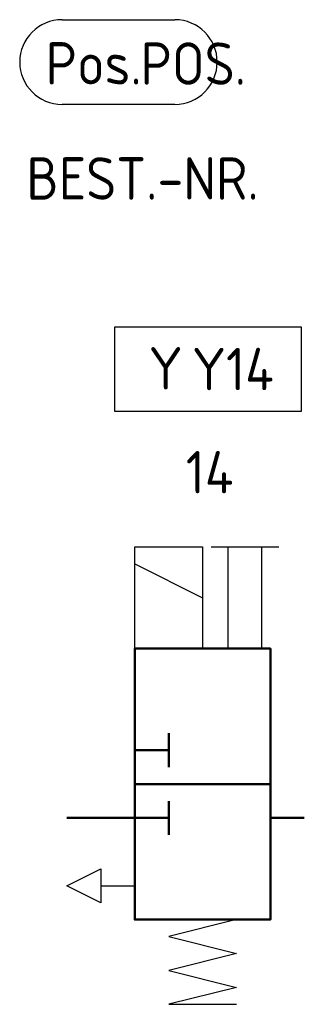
# Model space of a CAD drawing. Header units: millimetres. Extents: x -2.8 to 14, y -11 to 47.1.
import ezdxf

# ---------------------------------------------------------------- set-up
doc = ezdxf.new("R2010")
doc.units = ezdxf.units.MM
doc.layers.add('AM_0', color=7, linetype='Continuous', lineweight=50)
doc.layers.add('AM_4', color=3, linetype='Continuous', lineweight=25)
doc.styles.get("Standard").update_dxf_attribs({"font": 'ISOCP.SHX'})

# ---------------------------------------------------------------- blocks, each defined once
blk = doc.blocks.new('h7v32a')
for p, q in [((4, 2), (3, 2)), ((4, 0), (4, 2)), ((4, 2), (4, 2)), ((4, 2), (4, 2)), ((4, 2), (5, 2)), ((4, 2), (4, 2)), ((4, 2), (4, 2)), ((4, 0), (4, 2)), ((8, 2), (8, 2)), ((8, 0), (8, 2))]:
    blk.add_line(p, q)
at = {"linetype": 'Continuous'}
blk.add_line((7, 2), (9, 2), dxfattribs=at)
for points in [[(0, 8, 0, 1, 0), (0, 6, 0, 0, 0), (0, 0, 0, 0, 0)], [(12, 0, 0, 1, 0), (11.092019, 1.782013, 0, 0, 0), (8, 8, 0, 0, 0)]]:
    blk.add_lwpolyline(points, format="xyseb")
blk.add_lwpolyline([(-2, 0), (-2, 8), (14, 8), (14, 0)], close=True)
blk.add_lwpolyline([(6, 8), (6, 0)])

msp = doc.modelspace()

# ---------------------------------------------------------------- linework, layer by layer
for p, q in [((4, 16), (8, 16)), ((4, 10), (4, 16)), ((8, 16), (8, 10)), ((8.5, 16), (12.5, 16)), ((9.5, 10), (9.5, 16)), ((11.5, 10), (11.5, 16)), ((4, 15), (8, 13)), ((0, -4), (2, -3)), ((2, -3), (2, -5)), ((2, -5), (0, -4)), ((2, -4), (4, -4))]:
    msp.add_line(p, q)
at = {"linetype": 'Continuous'}
for p, q in [((10, -6), (6, -7)), ((6, -6), (10, -6)), ((6, -7), (10, -8)), ((10, -8), (6, -9)), ((6, -9), (10, -10)), ((10, -10), (6, -11)), ((6, -11), (10, -11))]:
    msp.add_line(p, q, dxfattribs=at)
at = {"layer": 'AM_0'}
for p, q in [((4, 0), (0, 0)), ((12, 0), (14, 0))]:
    msp.add_line(p, q, dxfattribs=at)
at = {"layer": 'AM_4'}
for p, q in [((-0.288, 47.125), (6.363, 47.125)), ((6.363, 42.125), (-0.288, 42.125)), ((2.814, 29), (13.814, 29)), ((2.814, 24), (2.814, 29)), ((13.814, 29), (13.814, 24)), ((13.814, 24), (2.814, 24))]:
    msp.add_line(p, q, dxfattribs=at)
for centre, start, end in [((-0.288, 44.625), 90, 270), ((6.363, 44.625), 270, 90)]:
    msp.add_arc(centre, 2.5, start, end, dxfattribs=at)

# ---------------------------------------------------------------- block references
at = {"layer": 'AM_0', "lineweight": 0, "rotation": 270}
msp.add_blockref('h7v32a', (4, 8), dxfattribs=at)

# ---------------------------------------------------------------- texts
at = {"layer": 'AM_4', "char_height": 2.5}
for s, insert, width, attachment_point in [('Pos.', (-1.257, 44.549), 10, 4), ('Y', (4.814, 27.799), 10, 1), ('14', (7.012, 21.662), 2.80695, 1)]:
    msp.add_mtext(s, dxfattribs=dict(at, insert=insert, width=width, attachment_point=attachment_point))
at = {"layer": 'AM_4'}
for tag, p in [('POS.', (4.341, 43.283)), ('BEST.-NR.', (-2.395, 36.502)), ('Y14', (7.366, 25.252))]:
    msp.add_attdef(tag, p, '', height=2.5, dxfattribs=at)

doc.saveas('drawing.dxf')
